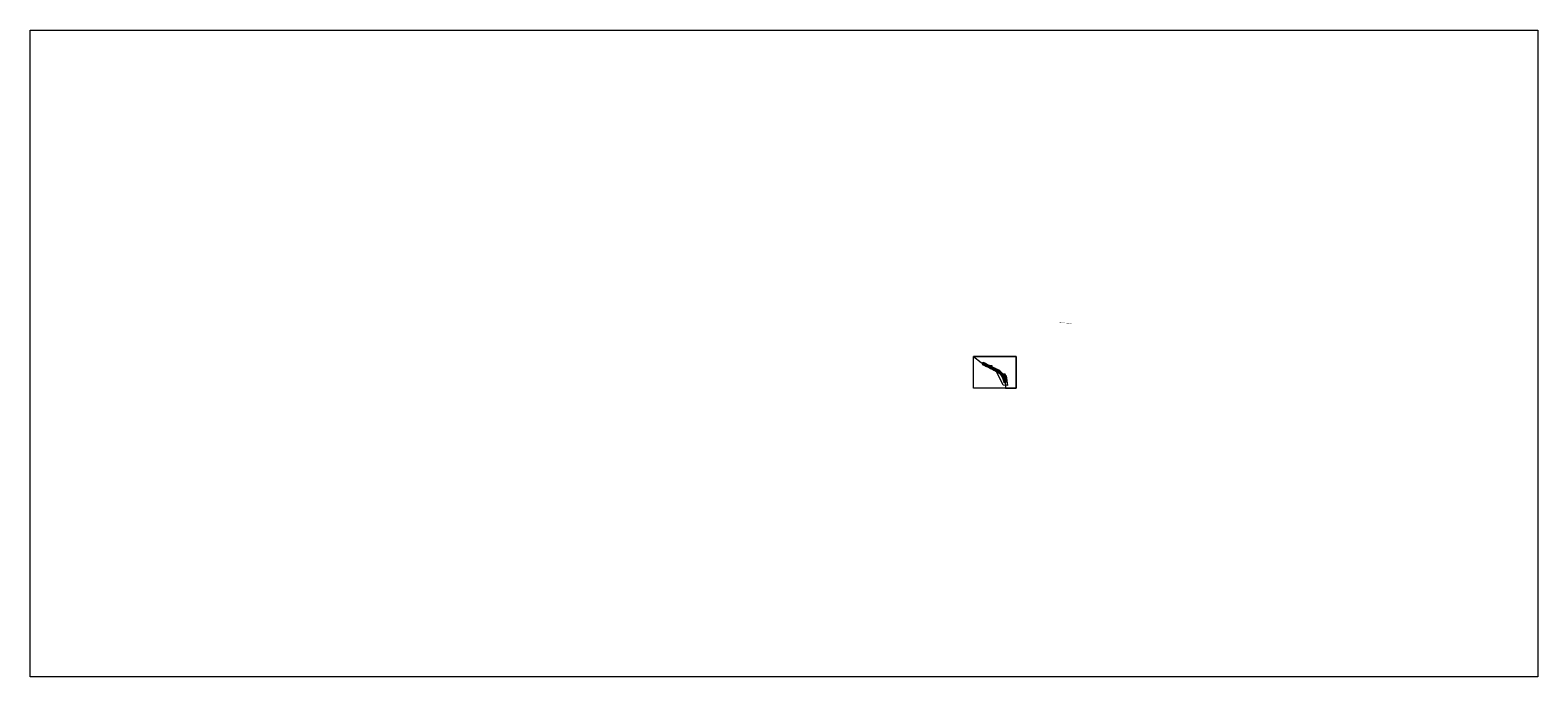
# Model space of a CAD drawing. Header units: metres. Extents: x -644321 to -636768, y -1064934 to -1061695.
import ezdxf

# ---------------------------------------------------------------- set-up
doc = ezdxf.new("R2010")
doc.units = ezdxf.units.M
for name, color, linetype, lineweight in [('100-hrany komunikace', 1, 'Continuous', 18), ('100-popisky', 1, 'Continuous', 18), ('XREF', 7, 'Continuous', 13)]:
    doc.layers.add(name, color=color, linetype=linetype, lineweight=lineweight)
doc.layers.add('100-pomocne', color=6, linetype='Continuous', lineweight=9, plot=False)
doc.styles.add('Arial', font='arial.ttf', dxfattribs={"width": 0.8})

msp = doc.modelspace()

# ---------------------------------------------------------------- linework, layer by layer
at = {"layer": '100-hrany komunikace', "color": 3}
for points in [[(-639551.8, -1063368.6), (-639547.1, -1063359.2)], [(-639551.8, -1063368.6), (-639547.3, -1063370.8), (-639542.9, -1063373.1), (-639538.4, -1063375.3), (-639533.9, -1063377.6), (-639529.2, -1063379.4), (-639524.9, -1063382), (-639520.2, -1063383.7), (-639515.8, -1063386.1), (-639511.3, -1063388.3), (-639507, -1063390.9), (-639498.1, -1063395.4), (-639493.6, -1063397.7), (-639490.1, -1063399.5), (-639490.1, -1063399.5), (-639489.2, -1063400), (-639487.5, -1063400.9), (-639487.4, -1063400.9), (-639485.7, -1063401.8), (-639484.9, -1063402.3), (-639484, -1063402.8), (-639482.3, -1063403.7), (-639482.3, -1063403.7), (-639481.4, -1063404.2), (-639480.6, -1063404.7), (-639479.8, -1063405.2), (-639478.9, -1063405.7), (-639477.3, -1063406.6), (-639477.3, -1063406.6), (-639475.6, -1063407.7), (-639474.9, -1063408.1), (-639474.1, -1063408.7), (-639473.3, -1063409.1), (-639472.5, -1063409.6), (-639472.4, -1063409.6), (-639470.8, -1063410.6), (-639470.1, -1063411.1), (-639469.3, -1063411.6), (-639467.8, -1063412.7), (-639467.8, -1063412.7), (-639466.4, -1063413.9), (-639465.8, -1063414.6), (-639465.8, -1063414.6), (-639465.2, -1063415.3), (-639463.9, -1063416.5), (-639462.6, -1063417.8), (-639461.3, -1063419.1), (-639460, -1063420.4), (-639458.9, -1063421.8), (-639457.7, -1063423.2), (-639457.2, -1063423.9), (-639456.7, -1063424.7), (-639455.6, -1063426.1), (-639454.6, -1063427.7), (-639453.7, -1063429.2), (-639452.8, -1063430.8), (-639451.9, -1063432.3), (-639451.1, -1063434), (-639450.7, -1063434.6), (-639450.7, -1063434.6), (-639450.3, -1063435.6), (-639449.7, -1063437.1), (-639449.7, -1063437.1), (-639449.6, -1063437.3), (-639448.9, -1063439), (-639448.7, -1063439.6), (-639448.7, -1063439.6), (-639448.5, -1063440.3), (-639448.3, -1063440.7), (-639447.8, -1063442.1), (-639447.8, -1063442.1), (-639447.7, -1063442.5), (-639447.1, -1063444.2), (-639446.9, -1063444.7), (-639446.9, -1063444.7), (-639446.5, -1063446), (-639446.5, -1063446.2), (-639446.1, -1063447.4), (-639446.1, -1063447.4), (-639446, -1063447.8), (-639445.5, -1063449.7), (-639445.4, -1063450.1), (-639445.4, -1063450.1), (-639445.1, -1063451.5), (-639444.9, -1063452.3), (-639444.8, -1063452.8), (-639444.8, -1063452.8), (-639444.7, -1063453.4), (-639444.3, -1063455.2), (-639444.2, -1063455.5), (-639444.2, -1063455.6), (-639443.9, -1063457.1), (-639443.6, -1063458.3), (-639443.6, -1063458.3), (-639443.5, -1063459), (-639443.1, -1063461.1)], [(-639551.4, -1063367.9), (-639533.6, -1063376.9), (-639529.1, -1063379.2), (-639524.6, -1063381.4), (-639520.2, -1063383.7)], [(-639547.7, -1063360.6), (-639511.7, -1063378.7)], [(-639547.2, -1063359.4), (-639542.7, -1063361.7), (-639515.9, -1063375.1), (-639511.9, -1063376.5)], [(-639511.6, -1063375.9), (-639515.8, -1063375), (-639520.3, -1063372.9), (-639524.8, -1063370.6), (-639529.3, -1063368.3), (-639533.7, -1063366.1), (-639538.1, -1063363.8), (-639542.6, -1063361.5), (-639547.1, -1063359.2)], [(-639510.2, -1063376.2), (-639506.4, -1063378), (-639507.6, -1063380.4), (-639507.2, -1063381.8), (-639512.7, -1063379), (-639511.4, -1063378.6), (-639510.2, -1063376.2)], [(-639511.9, -1063376.4), (-639511.4, -1063376.6)], [(-639512, -1063376.7), (-639511.5, -1063376.9)], [(-639511.5, -1063376.8), (-639506.1, -1063379.4)], [(-639511.5, -1063376.9), (-639511, -1063377.8)], [(-639511.4, -1063376.6), (-639510.4, -1063376.5)], [(-639507.2, -1063379.7), (-639506.2, -1063379.6)], [(-639506, -1063379.3), (-639506.6, -1063378.4)], [(-639506, -1063379.3), (-639506.2, -1063379.6)], [(-639506.2, -1063379.6), (-639505.9, -1063379.7), (-639505.7, -1063379.8)], [(-639506, -1063379.3), (-639505.7, -1063379.5), (-639505.6, -1063379.5)], [(-639505.7, -1063379.7), (-639502.5, -1063381.9), (-639489.1, -1063388.6), (-639485.5, -1063390.4), (-639485.5, -1063390.4), (-639484.6, -1063390.9), (-639482.8, -1063391.7), (-639482.8, -1063391.7), (-639481, -1063392.6), (-639480.1, -1063393.1), (-639479.2, -1063393.5)], [(-639447.3, -1063420.9), (-639447.5, -1063421.1)], [(-639441.9, -1063430.4), (-639442.2, -1063430.5)], [(-639441.4, -1063430.3), (-639440.2, -1063433.2), (-639439.1, -1063436.1), (-639438.2, -1063439), (-639437.3, -1063442), (-639436.6, -1063445), (-639435.9, -1063447.9), (-639435.3, -1063450.9), (-639434.8, -1063453.9), (-639434.4, -1063456.9), (-639434.1, -1063459.3)], [(-639437.5, -1063418), (-639437.3, -1063418.4)], [(-639434.6, -1063423.2), (-639437.3, -1063418.4)], [(-639434.6, -1063423.2), (-639434.3, -1063423.6)]]:
    msp.add_lwpolyline(points, dxfattribs=at)
for points in [[(-639550.9, -1063366.8), (-639489.3, -1063397.8), (-639486.6, -1063399.2), (-639484, -1063400.6), (-639481.4, -1063402), (-639478.9, -1063403.5), (-639476.4, -1063405), (-639473.9, -1063406.5), (-639471.5, -1063408.2), (-639469.2, -1063409.8), (-639467, -1063411.6), (-639464.8, -1063413.4, -0.1092), (-639449.1, -1063433.9), (-639448, -1063436.4), (-639446.9, -1063439), (-639446, -1063441.6), (-639445.1, -1063444.2), (-639444.3, -1063446.9), (-639443.6, -1063449.7), (-639443, -1063452.4), (-639442.4, -1063455.2), (-639441.9, -1063458.1), (-639441.4, -1063460.9)], [(-639550.5, -1063366.1), (-639488.9, -1063397.1), (-639486.3, -1063398.5), (-639483.7, -1063400), (-639481.1, -1063401.4), (-639478.5, -1063402.9), (-639476, -1063404.4), (-639473.5, -1063405.9), (-639471.1, -1063407.5), (-639468.8, -1063409.2), (-639466.5, -1063411), (-639464.3, -1063412.8, -0.109202), (-639448.5, -1063433.6), (-639447.3, -1063436.1), (-639446.2, -1063438.7), (-639445.3, -1063441.3), (-639444.4, -1063444), (-639443.6, -1063446.7), (-639442.9, -1063449.5), (-639442.3, -1063452.3), (-639441.7, -1063455.1), (-639441.2, -1063457.9), (-639440.7, -1063460.8)], [(-639548.1, -1063361.2), (-639486.4, -1063392.2), (-639483.7, -1063393.5), (-639481, -1063394.8), (-639478.3, -1063396.1), (-639475.6, -1063397.5), (-639472.8, -1063399), (-639470.2, -1063400.5), (-639467.5, -1063402.1), (-639464.9, -1063403.8), (-639462.3, -1063405.6), (-639459.8, -1063407.5, -0.109202), (-639442.1, -1063430.6), (-639440.9, -1063433.5), (-639439.8, -1063436.4), (-639438.9, -1063439.3), (-639438.1, -1063442.2), (-639437.3, -1063445.1), (-639436.7, -1063448.1), (-639436.1, -1063451.1), (-639435.6, -1063454), (-639435.1, -1063457), (-639434.7, -1063459.9)], [(-639437.5, -1063418), (-639443.6, -1063421.4, -0.390579), (-639446.9, -1063420.6, 0.068241), (-639459.3, -1063406.9), (-639461.9, -1063404.9), (-639464.5, -1063403.1), (-639467.1, -1063401.4), (-639469.8, -1063399.8), (-639472.5, -1063398.3), (-639475.2, -1063396.8), (-639477.9, -1063395.5), (-639480.7, -1063394.1), (-639483.4, -1063392.8), (-639486.1, -1063391.5), (-639507.5, -1063380.8)], [(-639437.5, -1063418), (-639443, -1063418.9, -0.282745), (-639447.9, -1063417), (-639448.6, -1063416), (-639449.9, -1063414.3), (-639451.3, -1063412.6), (-639452.8, -1063411), (-639454.4, -1063409.5), (-639456, -1063408.1), (-639457.7, -1063406.6), (-639458.5, -1063405.9), (-639458.5, -1063405.9), (-639459.3, -1063405.3), (-639461.1, -1063404), (-639461.1, -1063403.9), (-639462.7, -1063402.5), (-639463.2, -1063401.4), (-639463.9, -1063400.5), (-639465.9, -1063399.6), (-639465.9, -1063399.6), (-639467, -1063399.3), (-639467.8, -1063398.8), (-639468.8, -1063398.2), (-639469.7, -1063397.7), (-639471.5, -1063396.7), (-639471.6, -1063396.7), (-639473.4, -1063395.9), (-639474.4, -1063395.4), (-639475.3, -1063395.1), (-639476.3, -1063394.7), (-639477.3, -1063394.3), (-639477.3, -1063394.3), (-639479.2, -1063393.5), (-639480.1, -1063393), (-639480.9, -1063392.5), (-639482.7, -1063391.6), (-639482.7, -1063391.6), (-639484.5, -1063390.6), (-639485.4, -1063390.2), (-639485.4, -1063390.2), (-639489, -1063388.4), (-639493.5, -1063386.2), (-639498, -1063384.1), (-639502.4, -1063381.7), (-639505.4, -1063379)], [(-639437.3, -1063418.4), (-639443.4, -1063421.8, -0.390579), (-639447.3, -1063420.9)], [(-639434.6, -1063423.2), (-639440.6, -1063426.6, 0.379493), (-639441.9, -1063430.4)], [(-639434.3, -1063423.6), (-639440.4, -1063427.1, 0.379493), (-639441.5, -1063430.2), (-639440.2, -1063433.2), (-639439.1, -1063436.1), (-639438.2, -1063439), (-639437.3, -1063442), (-639436.6, -1063445), (-639435.9, -1063447.9), (-639435.3, -1063450.9), (-639434.8, -1063453.9), (-639434.4, -1063456.9), (-639434, -1063459.8)], [(-639434.3, -1063423.6), (-639436.9, -1063427.4, 0.240467), (-639437.5, -1063431.9), (-639437.4, -1063432.3), (-639436.6, -1063434.4), (-639436.4, -1063435.1), (-639436.4, -1063435.1), (-639436.1, -1063435.9), (-639436, -1063436.4), (-639435.4, -1063438.1), (-639435.4, -1063438.1), (-639435.3, -1063438.5), (-639434.8, -1063440.6), (-639434.7, -1063441.2), (-639434.7, -1063441.2), (-639434.4, -1063442.7), (-639434.4, -1063442.9), (-639434.1, -1063444.3), (-639434.1, -1063444.3), (-639434, -1063444.9), (-639433.7, -1063447), (-639433.6, -1063447.4), (-639433.6, -1063447.4), (-639433.4, -1063449), (-639433.3, -1063449.9), (-639433.2, -1063450.5), (-639433.2, -1063450.5), (-639433.1, -1063451.1), (-639432.8, -1063453.2), (-639432.8, -1063453.5), (-639432.8, -1063453.5), (-639432.6, -1063455.3), (-639432.4, -1063456.5), (-639432.4, -1063456.5), (-639432.4, -1063457.3), (-639432.1, -1063459.5)]]:
    msp.add_lwpolyline(points, format="xyb", dxfattribs=at)
for points in [[(-639510.4, -1063376.5), (-639511.2, -1063376.1), (-639511.6, -1063375.9), (-639512.2, -1063377.2), (-639511.8, -1063377.4), (-639511, -1063377.8)], [(-639506, -1063380.3), (-639506.4, -1063380.1), (-639507.2, -1063379.7), (-639506.6, -1063378.4), (-639505.8, -1063378.8), (-639505.4, -1063379)]]:
    msp.add_lwpolyline(points, close=True, dxfattribs=at)
for centre in [(-639511.2, -1063376.9), (-639506.4, -1063379.3)]:
    msp.add_ellipse(centre, major_axis=(-0.268, 0.135), ratio=0.666667, dxfattribs=at)
at = {"layer": '100-pomocne'}
for points in [[(-644321.2, -1061694.9), (-636768.3, -1061694.9), (-636768.3, -1064934.2), (-644321.2, -1064934.2)], [(-639594.7, -1063328.8), (-639381.7, -1063328.8), (-639381.7, -1063487.6), (-639594.7, -1063487.6)], [(-639435.3, -1063487.6), (-639381.7, -1063487.6), (-639381.7, -1063328.8), (-639594.7, -1063328.8), (-639557.2, -1063360.4), (-639469, -1063404.4), (-639447, -1063426.4), (-639435.3, -1063469.6)], [(-639435.3, -1063487.6), (-639594.7, -1063487.6), (-639594.7, -1063328.8), (-639557.2, -1063360.4), (-639469, -1063404.4), (-639447, -1063426.4), (-639435.3, -1063469.6)], [(-639514.8, -1063374), (-639503, -1063374), (-639503, -1063383.3), (-639514.8, -1063383.3)], [(-639511.7, -1063378.7), (-639511.4, -1063378.6), (-639511, -1063377.8), (-639512.2, -1063377.2), (-639512.7, -1063378.1)], [(-639507.2, -1063379.7), (-639506, -1063380.3), (-639506.5, -1063381.3), (-639507.5, -1063380.8), (-639507.6, -1063380.4)], [(-639476, -1063404.3), (-639432.1, -1063426.6), (-639424.9, -1063474.4), (-639446.8, -1063472.7), (-639477.7, -1063407.5)]]:
    msp.add_lwpolyline(points, close=True, dxfattribs=at)
at = {"layer": 'XREF'}
for points in [[(-639440.5, -1063460.8), (-639440.9, -1063457.9), (-639441.5, -1063455.1), (-639442.1, -1063452.2), (-639442.7, -1063449.4), (-639443.4, -1063446.7), (-639444.2, -1063444), (-639445.1, -1063441.3), (-639446, -1063438.6), (-639447.1, -1063436), (-639448.3, -1063433.5, 0.109202), (-639464.2, -1063412.7), (-639466.4, -1063410.8), (-639468.6, -1063409.1), (-639471, -1063407.4), (-639473.4, -1063405.7), (-639475.9, -1063404.2), (-639478.4, -1063402.7), (-639481, -1063401.2), (-639483.5, -1063399.8), (-639486.2, -1063398.3), (-639488.8, -1063396.9), (-639550.4, -1063365.9), (-639550.5, -1063366.1), (-639488.9, -1063397), (-639486.2, -1063398.5), (-639483.6, -1063399.9), (-639481, -1063401.3), (-639478.5, -1063402.8), (-639475.9, -1063404.3), (-639473.5, -1063405.8), (-639471, -1063407.5), (-639468.7, -1063409.2), (-639466.4, -1063410.9), (-639464.3, -1063412.8, -0.109202), (-639448.4, -1063433.5), (-639447.2, -1063436.1), (-639446.2, -1063438.7), (-639445.2, -1063441.3), (-639444.3, -1063444), (-639443.5, -1063446.7), (-639442.8, -1063449.5), (-639442.2, -1063452.3), (-639441.6, -1063455.1), (-639441.1, -1063457.9), (-639440.6, -1063460.8)], [(-639434.8, -1063459.9), (-639435.2, -1063457), (-639435.7, -1063454), (-639436.2, -1063451.1), (-639436.7, -1063448.1), (-639437.4, -1063445.2), (-639438.1, -1063442.2), (-639439, -1063439.3), (-639439.9, -1063436.4), (-639441, -1063433.5), (-639442.2, -1063430.6, 0.109188), (-639459.9, -1063407.5), (-639462.4, -1063405.6), (-639464.9, -1063403.8), (-639467.5, -1063402.1), (-639470.2, -1063400.5), (-639472.9, -1063399), (-639475.6, -1063397.6), (-639478.3, -1063396.2), (-639481, -1063394.9), (-639483.8, -1063393.6), (-639486.5, -1063392.3), (-639548.1, -1063361.3), (-639548.2, -1063361.4), (-639486.5, -1063392.4), (-639483.8, -1063393.7), (-639481.1, -1063395), (-639478.4, -1063396.3), (-639475.7, -1063397.7), (-639472.9, -1063399.1), (-639470.3, -1063400.6), (-639467.6, -1063402.2), (-639465, -1063403.9), (-639462.4, -1063405.7), (-639459.9, -1063407.6, -0.109168), (-639442.3, -1063430.7), (-639441.1, -1063433.5), (-639440, -1063436.4), (-639439.1, -1063439.3), (-639438.3, -1063442.3), (-639437.5, -1063445.2), (-639436.9, -1063448.1), (-639436.3, -1063451.1), (-639435.8, -1063454.1), (-639435.3, -1063457), (-639434.9, -1063460)]]:
    msp.add_lwpolyline(points, format="xyb", close=True, dxfattribs=at)

# ---------------------------------------------------------------- texts
at = {"layer": '100-popisky', "char_height": 2.5, "attachment_point": 1, "style": 'Arial'}
for s, insert in [('KONSTRUKCE 6', (-639165, -1063157.5)), ('KONSTRUKCE 7 - SJEZD', (-639128.2, -1063162.5))]:
    msp.add_mtext_dynamic_manual_height_columns(s, width=23.209, gutter_width=12.5, heights=[0], dxfattribs=dict(at, insert=insert))

doc.saveas('drawing.dxf')
